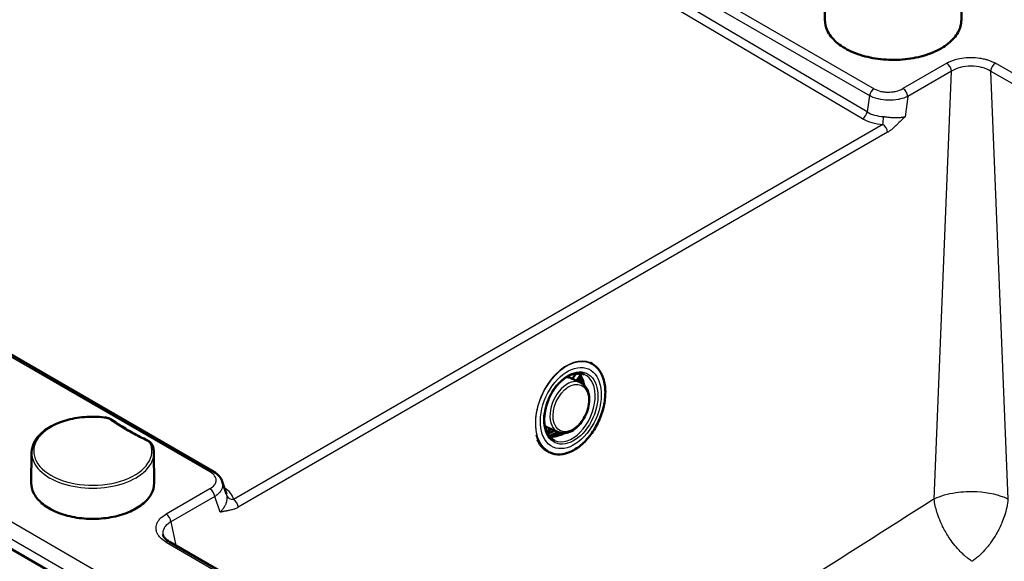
# Model space of a CAD drawing. Header units: millimetres. Extents: x 0 to 2100, y 0 to 2970.
# Tile 5 of 8: x 1019 to 1380, y 1626 to 1825. Entities that reach past the tile are written whole.
import ezdxf

# ---------------------------------------------------------------- set-up
doc = ezdxf.new("R2010")
doc.units = ezdxf.units.MM
doc.header["$LTSCALE"] = 10
doc.layers.add('Visible Edges(ISO)', color=7, linetype='Continuous', lineweight=50)
doc.layers.add('Visible Tangent Edges(ISO)', color=7, linetype='Continuous', lineweight=25)

msp = doc.modelspace()

# ---------------------------------------------------------------- linework, layer by layer
at = {"layer": 'Visible Edges(ISO)'}
for p, q in [((1314.05, 1824.77), (1314.05, 1894.17)), ((1364.05, 1824.77), (1364.05, 1853.16)), ((1090.2, 1659.28), (778.94, 1838.99)), ((1374.32, 1424.12), (699.74, 1813.59)), ((1228.03, 1699.2), (1228.2, 1699.13)), ((1221.53, 1693.35), (1222.94, 1695.27)), ((1224.56, 1691.94), (1220.99, 1693.6)), ((1223.46, 1692.45), (1224.71, 1694.15)), ((1224.71, 1694.15), (1224.71, 1694.15)), ((1216.38, 1673.79), (1212.77, 1675.37)), ((1216.33, 1673.5), (1216.3, 1673.82)), ((1023.49, 1666.29), (1023.37, 1655.14)), ((1068.24, 1666.29), (1068.36, 1655.14)), ((1212.97, 1666.5), (1213.4, 1666.31)), ((1093.3, 1655.76), (1093.3, 1655.76)), ((1093.31, 1655.76), (1094.89, 1651.09)), ((1071.57, 1636.31), (1071.57, 1636.31)), ((1377.6, 1458.35), (1074.01, 1633.62)), ((1362.15, 1631.73), (1362.15, 1631.73))]:
    msp.add_line(p, q, dxfattribs=at)
for centre, major_axis, ratio, start_param, end_param in [((1216.77, 1684.53), (5.31, 11.79), 0.636805, 6.041826, 6.049157), ((1214.36, 1685.31), (-6.88, -11.91), 0.57735, 2.472755, 2.555324), ((1216.77, 1684.53), (-5.31, -11.79), 0.636805, 2.730294, 2.735008), ((1215.42, 1684.7), (-6.88, -11.91), 0.57735, 2.480691, 2.538975), ((1212.24, 1686.53), (7.76, 13.45), 0.57735, 3.921098, 4.071849), ((1214.36, 1685.31), (-6.88, -11.91), 0.57735, 0.591276, 0.843168), ((1215.42, 1684.7), (-6.88, -11.91), 0.57735, 0.558575, 0.857223), ((1216.77, 1684.53), (-5.31, -11.79), 0.636805, 0.635899, 0.643229)]:
    msp.add_ellipse(centre, major_axis=major_axis, ratio=ratio, start_param=start_param, end_param=end_param, dxfattribs=at)
for points, knots in [([(1364.05, 1824.77), (1364.05, 1823.23), (1363.63, 1821.69), (1362.02, 1818.76), (1360.8, 1817.36), (1357.66, 1814.85), (1355.74, 1813.74), (1351.38, 1811.93), (1348.95, 1811.23), (1343.85, 1810.31), (1341.18, 1810.1), (1335.85, 1810.16), (1333.19, 1810.45), (1328.16, 1811.49), (1325.79, 1812.24), (1321.57, 1814.16), (1319.72, 1815.33), (1316.74, 1817.95), (1315.61, 1819.41), (1314.34, 1822.19), (1314.05, 1823.48), (1314.05, 1824.77)], [3.403392, 3.403392, 3.403392, 3.403392, 3.711207, 3.711207, 4.027166, 4.027166, 4.349931, 4.349931, 4.673221, 4.673221, 4.995939, 4.995939, 5.318439, 5.318439, 5.641222, 5.641222, 5.964572, 5.964572, 6.28693, 6.28693, 6.544985, 6.544985, 6.544985, 6.544985]), ([(1213.4, 1666.31), (1214.52, 1665.8), (1215.76, 1665.58), (1218.37, 1665.72), (1219.74, 1666.08), (1222.47, 1667.36), (1223.83, 1668.27), (1226.41, 1670.55), (1227.63, 1671.93), (1229.78, 1674.99), (1230.72, 1676.68), (1232.24, 1680.21), (1232.81, 1682.04), (1233.54, 1685.68), (1233.69, 1687.48), (1233.54, 1690.85), (1233.25, 1692.43), (1232.25, 1695.2), (1231.54, 1696.4), (1229.94, 1698.11), (1229.11, 1698.71), (1228.2, 1699.13)], [0.846262, 0.846262, 0.846262, 0.846262, 1.163685, 1.163685, 1.482685, 1.482685, 1.803194, 1.803194, 2.123971, 2.123971, 2.444682, 2.444682, 2.765358, 2.765358, 3.086083, 3.086083, 3.406856, 3.406856, 3.727218, 3.727218, 3.987855, 3.987855, 3.987855, 3.987855]), ([(1225.91, 1694.94), (1225.09, 1695.31), (1224.16, 1695.45), (1222.22, 1695.26), (1221.21, 1694.95), (1219.23, 1693.92), (1218.25, 1693.22), (1216.41, 1691.49), (1215.54, 1690.47), (1213.99, 1688.19), (1213.32, 1686.93), (1212.24, 1684.33), (1211.83, 1682.97), (1211.33, 1680.32), (1211.23, 1679.01), (1211.34, 1676.58), (1211.56, 1675.46), (1212.26, 1673.51), (1212.75, 1672.67), (1213.83, 1671.49), (1214.4, 1671.07), (1215.02, 1670.79)], [3.991459, 3.991459, 3.991459, 3.991459, 4.339027, 4.339027, 4.665693, 4.665693, 4.979729, 4.979729, 5.292492, 5.292492, 5.605997, 5.605997, 5.919789, 5.919789, 6.233072, 6.233072, 6.545773, 6.545773, 6.861666, 6.861666, 7.125844, 7.125844, 7.125844, 7.125844]), ([(1222.97, 1695.33), (1222.97, 1695.33), (1222.97, 1695.32), (1222.96, 1695.3), (1222.95, 1695.29), (1222.94, 1695.27)], [3.9312166, 3.9312166, 3.9312166, 3.9312166, 4.0078747, 4.0078747, 4.1887902, 4.1887902, 4.1887902, 4.1887902]), ([(1223.68, 1695.21), (1223.69, 1695.2), (1223.71, 1695.19), (1223.73, 1695.16), (1223.75, 1695.16), (1223.77, 1695.14), (1223.78, 1695.13), (1223.79, 1695.12)], [0, 0, 0, 0, 0.007848, 0.007848, 0.0123839, 0.0123839, 0.01698442, 0.01698442, 0.01698442, 0.01698442]), ([(1223.72, 1695.17), (1223.71, 1695.15), (1223.7, 1695.13), (1223.69, 1695.1), (1223.69, 1695.1), (1223.69, 1695.1)], [0.08383992, 0.08383992, 0.08383992, 0.08383992, 0.09590878, 0.09590878, 0.09666572, 0.09666572, 0.09666572, 0.09666572]), ([(1216.38, 1673.79), (1217, 1673.52), (1217.69, 1673.39), (1219.12, 1673.42), (1219.88, 1673.59), (1221.41, 1674.23), (1222.18, 1674.72), (1223.64, 1675.95), (1224.34, 1676.7), (1225.56, 1678.38), (1226.09, 1679.31), (1226.95, 1681.26), (1227.28, 1682.28), (1227.68, 1684.3), (1227.77, 1685.31), (1227.68, 1687.23), (1227.5, 1688.13), (1226.89, 1689.73), (1226.46, 1690.42), (1225.52, 1691.38), (1225.06, 1691.71), (1224.56, 1691.94)], [1.771893, 1.771893, 1.771893, 1.771893, 2.05953, 2.05953, 2.362734, 2.362734, 2.687508, 2.687508, 3.018812, 3.018812, 3.349613, 3.349613, 3.679849, 3.679849, 4.010737, 4.010737, 4.341927, 4.341927, 4.665076, 4.665076, 4.89907, 4.89907, 4.89907, 4.89907]), ([(1223.69, 1695.1), (1223.68, 1695.07), (1223.67, 1695.04), (1223.65, 1694.98), (1223.65, 1694.95), (1223.65, 1694.91), (1223.65, 1694.91), (1223.65, 1694.91)], [0, 0, 0, 0, 0.00949251, 0.00949251, 0.01825048, 0.01825048, 0.01832237, 0.01832237, 0.01832237, 0.01832237]), ([(1224.53, 1693.91), (1224.54, 1693.91), (1224.54, 1693.91), (1224.55, 1693.91), (1224.56, 1693.91), (1224.56, 1693.91)], [0.024104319, 0.024104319, 0.024104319, 0.024104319, 0.02825549, 0.02825549, 0.034035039, 0.034035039, 0.034035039, 0.034035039]), ([(1224.62, 1694.03), (1224.62, 1694.02), (1224.62, 1694.02), (1224.63, 1694), (1224.63, 1693.99), (1224.64, 1693.98)], [0.008765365, 0.008765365, 0.008765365, 0.008765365, 0.012556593, 0.012556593, 0.017066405, 0.017066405, 0.017066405, 0.017066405]), ([(1023.49, 1666.29), (1023.5, 1667.67), (1023.88, 1669.05), (1025.32, 1671.68), (1026.41, 1672.93), (1029.21, 1675.19), (1030.94, 1676.2), (1034.84, 1677.83), (1037.02, 1678.46), (1041.6, 1679.28), (1043.99, 1679.47), (1047.65, 1679.43), (1048.92, 1679.34), (1050.17, 1679.2)], [0.791569, 0.791569, 0.791569, 0.791569, 1.091812, 1.091812, 1.404834, 1.404834, 1.729316, 1.729316, 2.054863, 2.054863, 2.379459, 2.379459, 2.552596, 2.552596, 2.552596, 2.552596]), ([(1050.17, 1679.2), (1050.38, 1679.18), (1050.59, 1679.14), (1050.99, 1679.06), (1051.19, 1679.01), (1051.58, 1678.9), (1051.77, 1678.84), (1052.13, 1678.69), (1052.31, 1678.61), (1052.64, 1678.43), (1052.8, 1678.34), (1052.95, 1678.23)], [0, 0, 0, 0, 0.0576108, 0.0576108, 0.1152216, 0.1152216, 0.1728324, 0.1728324, 0.2304431, 0.2304431, 0.2880539, 0.2880539, 0.2880539, 0.2880539]), ([(1065.95, 1670.73), (1065.01, 1671.18), (1064.08, 1671.65), (1062.25, 1672.59), (1061.35, 1673.07), (1059.58, 1674.06), (1058.71, 1674.56), (1057.01, 1675.58), (1056.17, 1676.1), (1054.54, 1677.15), (1053.74, 1677.69), (1052.95, 1678.23)], [6.1910957, 6.1910957, 6.1910957, 6.1910957, 6.2279315, 6.2279315, 6.2647674, 6.2647674, 6.3016032, 6.3016032, 6.3384391, 6.3384391, 6.3752749, 6.3752749, 6.3752749, 6.3752749]), ([(1065.95, 1670.73), (1066.12, 1670.65), (1066.29, 1670.56), (1066.6, 1670.36), (1066.75, 1670.25), (1067.02, 1670.02), (1067.15, 1669.9), (1067.38, 1669.64), (1067.48, 1669.5), (1067.66, 1669.2), (1067.73, 1669.05), (1067.79, 1668.89)], [0, 0, 0, 0, 0.0576108, 0.0576108, 0.1152216, 0.1152216, 0.1728324, 0.1728324, 0.2304431, 0.2304431, 0.2880539, 0.2880539, 0.2880539, 0.2880539]), ([(1212.97, 1666.5), (1211.86, 1667), (1210.87, 1667.78), (1209.55, 1669.45), (1209.1, 1670.2), (1208.74, 1671.03)], [5.4369228, 5.4369228, 5.4369228, 5.4369228, 5.7543449, 5.7543449, 5.9563747, 5.9563747, 5.9563747, 5.9563747]), ([(1212.95, 1672.5), (1213.28, 1672.49), (1213.61, 1672.5), (1214.31, 1672.58), (1214.67, 1672.65), (1215.41, 1672.85), (1215.78, 1672.98), (1216.15, 1673.14)], [1.0938874, 1.0938874, 1.0938874, 1.0938874, 1.2098304, 1.2098304, 1.3310197, 1.3310197, 1.4522091, 1.4522091, 1.4522091, 1.4522091]), ([(1216.15, 1673.14), (1216.15, 1673.14), (1216.16, 1673.15), (1216.18, 1673.16), (1216.19, 1673.16), (1216.21, 1673.18), (1216.21, 1673.19), (1216.23, 1673.21), (1216.24, 1673.22), (1216.26, 1673.24), (1216.27, 1673.26), (1216.27, 1673.27)], [0, 0, 0, 0, 0.0054945, 0.0054945, 0.010989, 0.010989, 0.0164835, 0.0164835, 0.021978, 0.021978, 0.0274725, 0.0274725, 0.0274725, 0.0274725]), ([(1216.27, 1673.27), (1216.28, 1673.28), (1216.29, 1673.3), (1216.3, 1673.33), (1216.31, 1673.35), (1216.32, 1673.38), (1216.33, 1673.39), (1216.33, 1673.43), (1216.33, 1673.44), (1216.33, 1673.47), (1216.33, 1673.49), (1216.33, 1673.5)], [2.2370154, 2.2370154, 2.2370154, 2.2370154, 2.4179308, 2.4179308, 2.5988463, 2.5988463, 2.7797617, 2.7797617, 2.9606772, 2.9606772, 3.1415927, 3.1415927, 3.1415927, 3.1415927]), ([(1217.11, 1673.07), (1217.08, 1673.07), (1217.05, 1673.07), (1217.01, 1673.06), (1217, 1673.06), (1216.97, 1673.05), (1216.96, 1673.05), (1216.95, 1673.04)], [0, 0, 0, 0, 0.00803408, 0.00803408, 0.01255659, 0.01255659, 0.0170664, 0.0170664, 0.0170664, 0.0170664]), ([(1217.03, 1673.14), (1217.02, 1673.12), (1217.02, 1673.1), (1217.02, 1673.08), (1217.02, 1673.07), (1217.02, 1673.07)], [0.32317449, 0.32317449, 0.32317449, 0.32317449, 0.3346969, 0.3346969, 0.33538512, 0.33538512, 0.33538512, 0.33538512]), ([(1217.09, 1673.3), (1217.09, 1673.3), (1217.09, 1673.3), (1217.07, 1673.27), (1217.06, 1673.24), (1217.04, 1673.19), (1217.03, 1673.17), (1217.03, 1673.14)], [-0.00009373, -0.00009373, -0.00009373, -0.00009373, 0, 0, 0.01119705, 0.01119705, 0.02366274, 0.02366274, 0.02366274, 0.02366274]), ([(1067.79, 1668.89), (1067.85, 1668.72), (1067.9, 1668.55), (1067.99, 1668.21), (1068.04, 1668.03), (1068.11, 1667.69), (1068.14, 1667.51), (1068.19, 1667.17), (1068.21, 1666.99), (1068.24, 1666.64), (1068.24, 1666.47), (1068.24, 1666.29)], [3.7305891, 3.7305891, 3.7305891, 3.7305891, 3.7686352, 3.7686352, 3.8066814, 3.8066814, 3.8447276, 3.8447276, 3.8827738, 3.8827738, 3.92082, 3.92082, 3.92082, 3.92082]), ([(1090.2, 1659.28), (1091.03, 1658.8), (1091.75, 1658.21), (1092.75, 1656.99), (1093.09, 1656.4), (1093.31, 1655.76)], [0, 0, 0, 0, 0.3220377, 0.3220377, 0.566296, 0.566296, 0.566296, 0.566296]), ([(1068.36, 1655.14), (1068.38, 1653.76), (1068.01, 1652.37), (1066.54, 1649.73), (1065.44, 1648.48), (1062.6, 1646.24), (1060.87, 1645.25), (1056.96, 1643.64), (1054.78, 1643.02), (1050.19, 1642.2), (1047.79, 1642), (1042.99, 1642.06), (1040.6, 1642.32), (1036.07, 1643.25), (1033.94, 1643.92), (1030.15, 1645.63), (1028.49, 1646.66), (1025.82, 1648.98), (1024.81, 1650.26), (1023.63, 1652.76), (1023.35, 1653.95), (1023.37, 1655.14)], [3.92082, 3.92082, 3.92082, 3.92082, 4.238008, 4.238008, 4.557157, 4.557157, 4.877795, 4.877795, 5.19852, 5.19852, 5.519117, 5.519117, 5.839667, 5.839667, 6.160278, 6.160278, 6.481018, 6.481018, 6.801576, 6.801576, 7.074754, 7.074754, 7.074754, 7.074754]), ([(1071.57, 1636.31), (1071.62, 1636.03), (1071.74, 1635.71), (1072.18, 1635.09), (1072.43, 1634.8), (1073.1, 1634.21), (1073.52, 1633.91), (1074.01, 1633.62)], [0, 0, 0, 0, 0.2934621, 0.2934621, 0.5087061, 0.5087061, 0.7357419, 0.7357419, 0.7357419, 0.7357419])]:
    msp.add_open_spline(points, degree=3, knots=knots, dxfattribs=at)
for points in [[(1223.72, 1695.17), (1223.75, 1695.15), (1223.77, 1695.14), (1223.79, 1695.12)], [(1220.99, 1693.6), (1220.51, 1693.82), (1219.98, 1693.95), (1219.42, 1693.98)], [(1225.15, 1691.61), (1224.98, 1692.38), (1224.73, 1693.09), (1224.4, 1693.73)], [(1211.45, 1676.28), (1211.84, 1675.89), (1212.28, 1675.58), (1212.77, 1675.37)], [(1217.02, 1673.07), (1217.05, 1673.07), (1217.08, 1673.07), (1217.11, 1673.07)], [(1094.88, 1651.09), (1094.88, 1651.09), (1094.88, 1651.09), (1094.88, 1651.09)]]:
    msp.add_open_spline(points, degree=3, dxfattribs=at)
at = {"layer": 'Visible Tangent Edges(ISO)'}
for p, q in [((1019.11, 1976.74), (1330.37, 1797.03)), ((1020.82, 1979.24), (1332.08, 1799.53)), ((1329.58, 1791.05), (1019.11, 1974.27)), ((1327.86, 1788.56), (1017.38, 1971.78)), ((1088.95, 1659.16), (777.69, 1838.87)), ((702.77, 1821.87), (1377.35, 1432.4)), ((699.95, 1817.2), (1374.53, 1427.73)), ((1358.68, 1808.88), (1342.65, 1799.62)), ((1680.11, 1633.6), (1376.52, 1808.88)), ((1360.44, 1806), (1344.41, 1796.74)), ((1354.08, 1649.31), (1360.44, 1806)), ((1678.35, 1630.72), (1374.76, 1806)), ((1374.76, 1806), (1381.12, 1649.29)), ((1330.37, 1797.03), (1329.58, 1791.05)), ((1344.41, 1796.74), (1343.42, 1789.31)), ((1335.29, 1786.49), (1097.42, 1649.15)), ((1337.03, 1783.62), (1099.16, 1646.28)), ((1221.56, 1693.33), (1222.98, 1695.27)), ((1223.05, 1695.23), (1221.63, 1693.3)), ((1222.98, 1695.27), (1223.05, 1695.23)), ((1222.93, 1692.7), (1224.42, 1694.72)), ((1224.63, 1694.45), (1223.24, 1692.55)), ((1216.36, 1673.47), (1216.33, 1673.81)), ((1216.4, 1673.78), (1216.43, 1673.43)), ((1216.19, 1673.14), (1216.25, 1673.11)), ((1216.43, 1673.43), (1216.36, 1673.47)), ((1217.88, 1673.15), (1217.85, 1673.42)), ((1218.23, 1673.4), (1218.23, 1673.36)), ((1088.79, 1653.06), (1072.76, 1643.8)), ((1093.41, 1653.79), (1093.41, 1653.79)), ((1090.55, 1650.18), (1074.52, 1640.92)), ((1092.49, 1644.44), (1090.55, 1650.18)), ((1074.52, 1640.92), (1076.26, 1632.33)), ((1072.76, 1633.5), (1376.35, 1458.22))]:
    msp.add_line(p, q, dxfattribs=at)
for centre, major_axis, ratio, start_param, end_param in [((1339.05, 1824.77), (25, 0), 0.57735, 3.141593, 6.283185), ((1358.68, 1806.84), (-1.25, 2.17), 0.57735, 4.014257, 5.497787), ((1376.52, 1806.84), (-1.25, -2.17), 0.57735, 3.926991, 5.410521), ((1332.08, 1797.49), (-1.25, -2.17), 0.57735, 3.926991, 5.235988), ((1342.65, 1797.58), (1.25, -2.17), 0.57735, 0.872665, 2.356194), ((1327.87, 1790.6), (-1.27, -2.15), 0.573652, 0.790866, 2.099873), ((1335.3, 1788.52), (-0.15, -2.5), 0.072241, 0.623493, 1.93254), ((1335.27, 1784.45), (-1.25, 2.17), 0.57735, 4.014257, 5.489092), ((1220.8, 1682.72), (7.4, 16.41), 0.636805, 0, 3.141593), ((1212.1, 1686.62), (-7.5, -12.99), 0.57735, 2.528012, 2.574438), ((1212.24, 1686.53), (7.6, 13.16), 0.57735, 5.695475, 5.717668), ((1223.02, 1695.21), (-0.0806, 0.0592), 0.244487, 5.42887, 6.283185), ((1222.87, 1695.4), (0.103, 0.228), 0.636805, 4.389725, 4.727325), ((1222.94, 1695.37), (-0.103, -0.228), 0.636805, 1.248133, 1.763722), ((1216.71, 1684.56), (5.31, 11.79), 0.636805, 6.070377, 6.072337), ((1223.54, 1695.45), (-0.0682, -0.0731), 0.753632, 0.250357, 1.316848), ((1223.99, 1695.15), (0.114, 0.165), 0.141854, 0.190948, 1.81154), ((1216.98, 1684.44), (5.44, 12.06), 0.636805, 6.040756, 6.051196), ((1220.43, 1682.88), (4.09, 9.07), 0.636805, 6.275978, 9.431986), ((1220.5, 1682.85), (-5.45, -12.08), 0.636805, 6.279582, 9.428382), ((1216.84, 1684.5), (4.11, 9.12), 0.636805, 6.275978, 6.528176), ((1216.28, 1684.75), (5.31, 11.79), 0.636805, 5.583493, 5.814453), ((1224.56, 1694.66), (0.154, 0.127), 0.735792, 0.351535, 1.917968), ((1217.05, 1684.41), (5.36, 11.88), 0.636805, 5.941334, 5.979709), ((1224.77, 1694.39), (0.161, 0.119), 0.72641, 0.389937, 1.95637), ((1217.19, 1684.34), (5.44, 12.06), 0.636805, 5.941334, 5.979709), ((1224.74, 1693.91), (-0.0868, -0.0497), 0.700024, 0.469635, 1.787751), ((1216.71, 1684.56), (-5.31, -11.79), 0.636805, 2.426102, 2.709073), ((1224.87, 1694.03), (-0.159, 0.122), 0.952287, 4.684209, 6.283185), ((1216.78, 1684.53), (5.34, 11.85), 0.636805, 5.553914, 5.850666), ((1216.98, 1684.44), (5.44, 12.06), 0.636805, 5.507124, 5.880287), ((1045.87, 1666.82), (21.63, 0), 0.57735, 1.374395, 6.479587), ((1050.09, 1678.46), (0.086, 0.745), 0.159332, 0, 0.62466), ((1052.53, 1677.62), (0.428, 0.616), 0.627997, 0, 0.835884), ((1130.01, 1715.4), (100.74, 0), 0.57735, 3.834901, 4.01908), ((1216.84, 1684.5), (-4.11, -9.12), 0.636805, 6.038195, 6.290393), ((1212.1, 1686.62), (-7.5, -12.99), 0.57735, 0.773798, 0.898428), ((1212.24, 1686.53), (7.6, 13.16), 0.57735, 3.912292, 4.053496), ((1065.63, 1670.05), (0.324, 0.676), 0.521811, 0, 0.743405), ((1220.37, 1682.91), (-7.4, -16.41), 0.636805, 5.628063, 6.283185), ((1216.28, 1684.75), (-5.31, -11.79), 0.636805, 0.245539, 0.605947), ((1216.71, 1684.56), (-5.31, -11.79), 0.636805, 0.210848, 0.614678), ((1216.78, 1684.53), (-5.34, -11.85), 0.636805, 0.215461, 0.614678), ((1216.98, 1684.44), (-5.44, -12.06), 0.636805, 0.23199, 0.6443), ((1216.19, 1673.05), (-0.0393, 0.0919), 0.633755, 5.679484, 6.283185), ((1216.26, 1673.33), (-0.103, -0.228), 0.636805, 0.605947, 2.29533), ((1216.36, 1673.22), (-0.0858, 0.0513), 0.138069, 5.410749, 6.283185), ((1216.19, 1673.36), (0.103, 0.228), 0.636805, 4.532346, 5.436923), ((1216.43, 1673.51), (-0.0996, -0.009), 0.511025, 0, 0.73647), ((1216.69, 1672.89), (-0.0402, 0.0916), 0.629896, 4.355521, 5.673637), ((1217.24, 1672.89), (-0.008, 0.2), 0.04353, 1.035871, 2.656462), ((1217.05, 1684.41), (-5.36, -11.88), 0.636805, 0.705346, 0.743722), ((1218.02, 1673.09), (-0.097, 0.175), 0.587049, 0.905306, 2.471739), ((1217.19, 1684.34), (5.44, 12.06), 0.636805, 3.846939, 3.885314), ((1218.37, 1673.29), (-0.103, 0.171), 0.567439, 0.884139, 2.450572), ((1045.87, 1666.21), (-22.38, 0), 0.57735, 6.277014, 9.430949), ((1067.08, 1668.64), (0.709, 0.244), 0.8008, 0, 1.301527), ((1088.95, 1657.12), (1.25, 2.17), 0.57735, 0, 0.785398), ((1045.87, 1655.06), (22.5, 0), 0.57735, 3.135422, 6.289356), ((1088.79, 1651.01), (-1.25, 2.17), 0.57735, 4.014257, 5.497787), ((1093.93, 1655.53), (-1.26, -2.16), 0.570961, 0.401969, 0.402478), ((1097.43, 1651.18), (-2.47, -0.4), 0.809058, 0.12634, 1.435387), ((1097.4, 1647.12), (-1.25, 2.17), 0.57735, 4.014257, 5.489092), ((1072.76, 1641.76), (1.25, -2.17), 0.57735, 0.872665, 2.356194), ((1072.76, 1631.46), (1.25, 2.17), 0.57735, 0, 0.785398)]:
    msp.add_ellipse(centre, major_axis=major_axis, ratio=ratio, start_param=start_param, end_param=end_param, dxfattribs=at)
for centre, major_axis in [((1220.87, 1682.68), (-7.36, -16.33)), ((1220.99, 1682.63), (-6.45, -14.3)), ((1220.99, 1682.63), (-5.73, -12.72)), ((1220.99, 1682.63), (-3.76, -8.35))]:
    msp.add_ellipse(centre, major_axis=major_axis, ratio=0.636805, dxfattribs=at)
for points, knots in [([(1358.68, 1808.88), (1359.59, 1809.4), (1360.62, 1809.84), (1361.81, 1810.2), (1362.12, 1810.3), (1362.44, 1810.38), (1362.77, 1810.46), (1363.68, 1810.68), (1364.67, 1810.85), (1365.78, 1810.94), (1366.37, 1810.99), (1366.97, 1811.02), (1367.6, 1811.02), (1368.57, 1811.02), (1369.61, 1810.96), (1370.75, 1810.79), (1371.31, 1810.7), (1371.86, 1810.6), (1372.43, 1810.46), (1372.83, 1810.37), (1373.23, 1810.26), (1373.64, 1810.12), (1374.65, 1809.8), (1375.64, 1809.38), (1376.52, 1808.88)], [0, 0, 0, 0, 0.25, 0.25, 0.25, 0.315798, 0.315798, 0.315798, 0.5, 0.5, 0.5, 0.597836, 0.597836, 0.597836, 0.75, 0.75, 0.75, 0.824029, 0.824029, 0.824029, 0.875, 0.875, 0.875, 1, 1, 1, 1]), ([(1374.76, 1806), (1373.91, 1806.52), (1372.84, 1806.99), (1371.61, 1807.33), (1371.57, 1807.34), (1371.52, 1807.35), (1371.48, 1807.36), (1370.28, 1807.67), (1368.94, 1807.84), (1367.6, 1807.84), (1366.26, 1807.84), (1364.92, 1807.67), (1363.72, 1807.36), (1363.68, 1807.35), (1363.63, 1807.34), (1363.59, 1807.33), (1362.36, 1806.99), (1361.29, 1806.52), (1360.44, 1806)], [0, 0, 0, 0, 0.25, 0.25, 0.25, 0.2591156, 0.2591156, 0.2591156, 0.5, 0.5, 0.5, 0.7408844, 0.7408844, 0.7408844, 0.75, 0.75, 0.75, 1, 1, 1, 1]), ([(1344.41, 1796.74), (1343.52, 1796.3), (1342.59, 1795.97), (1341.33, 1795.71), (1341.18, 1795.68), (1341.02, 1795.65), (1340.86, 1795.62), (1339.75, 1795.42), (1338.61, 1795.33), (1337.41, 1795.36), (1337.34, 1795.36), (1337.27, 1795.36), (1337.2, 1795.36), (1335.98, 1795.4), (1334.75, 1795.56), (1333.67, 1795.81), (1333.6, 1795.83), (1333.54, 1795.84), (1333.47, 1795.86), (1332.27, 1796.15), (1331.24, 1796.56), (1330.37, 1797.03)], [0, 0, 0, 0, 0.25, 0.25, 0.25, 0.2812286, 0.2812286, 0.2812286, 0.5, 0.5, 0.5, 0.5127712, 0.5127712, 0.5127712, 0.7358933, 0.7358933, 0.7358933, 0.75, 0.75, 0.75, 1, 1, 1, 1]), ([(1332.08, 1799.53), (1332.83, 1799.1), (1333.71, 1798.78), (1334.55, 1798.59), (1334.86, 1798.52), (1335.16, 1798.47), (1335.44, 1798.43), (1335.47, 1798.43), (1335.49, 1798.42), (1335.52, 1798.42), (1336.1, 1798.34), (1336.67, 1798.3), (1337.21, 1798.3), (1337.65, 1798.3), (1338.06, 1798.33), (1338.45, 1798.36), (1338.98, 1798.41), (1339.49, 1798.5), (1339.96, 1798.6), (1341.01, 1798.84), (1341.9, 1799.19), (1342.65, 1799.62)], [0, 0, 0, 0, 0.178836, 0.178836, 0.178836, 0.244349, 0.244349, 0.244349, 0.25, 0.25, 0.25, 0.38706, 0.38706, 0.38706, 0.5, 0.5, 0.5, 0.656398, 0.656398, 0.656398, 1, 1, 1, 1]), ([(1329.58, 1791.05), (1330.32, 1790.59), (1331.17, 1790.21), (1332.19, 1789.92), (1332.22, 1789.9), (1332.26, 1789.89), (1332.3, 1789.88), (1333.29, 1789.61), (1334.39, 1789.43), (1335.52, 1789.39)], [0, 0, 0, 0, 0.5, 0.5, 0.5, 0.51865, 0.51865, 0.51865, 1, 1, 1, 1]), ([(1335.52, 1789.39), (1335.61, 1789.38), (1335.7, 1789.36), (1335.8, 1789.34), (1335.89, 1789.33), (1335.98, 1789.32), (1336.07, 1789.3), (1336.26, 1789.27), (1336.44, 1789.25), (1336.62, 1789.22), (1336.63, 1789.22), (1336.64, 1789.22), (1336.66, 1789.22), (1336.84, 1789.19), (1337.02, 1789.17), (1337.21, 1789.15), (1337.36, 1789.13), (1337.55, 1789.11), (1337.7, 1789.1), (1337.73, 1789.1), (1337.76, 1789.09), (1337.79, 1789.09), (1337.96, 1789.08), (1338.13, 1789.06), (1338.32, 1789.05), (1338.41, 1789.04), (1338.5, 1789.04), (1338.6, 1789.03), (1338.65, 1789.03), (1338.71, 1789.03), (1338.76, 1789.02), (1338.82, 1789.02), (1338.86, 1789.02), (1338.9, 1789.02), (1339.12, 1789.01), (1339.41, 1789), (1339.8, 1788.99), (1339.85, 1788.99), (1339.9, 1788.99), (1339.95, 1788.99), (1340.19, 1788.99), (1340.39, 1789), (1340.56, 1789), (1340.64, 1789), (1340.71, 1789.01), (1340.78, 1789.01), (1340.84, 1789.01), (1340.86, 1789.01), (1340.95, 1789.01), (1341.13, 1789.02), (1341.29, 1789.03), (1341.44, 1789.04), (1341.56, 1789.05), (1341.65, 1789.06), (1341.76, 1789.07), (1341.79, 1789.07), (1341.83, 1789.08), (1341.86, 1789.08), (1342.04, 1789.1), (1342.19, 1789.11), (1342.34, 1789.13), (1342.46, 1789.15), (1342.57, 1789.16), (1342.69, 1789.18), (1342.76, 1789.19), (1342.83, 1789.2), (1342.9, 1789.22), (1343.09, 1789.25), (1343.26, 1789.28), (1343.42, 1789.31)], [0, 0, 0, 0, 0.0306556, 0.0306556, 0.0306556, 0.0600684, 0.0600684, 0.0600684, 0.1199826, 0.1199826, 0.1199826, 0.125, 0.125, 0.125, 0.1875, 0.1875, 0.1875, 0.2392809, 0.2392809, 0.2392809, 0.25, 0.25, 0.25, 0.3125, 0.3125, 0.3125, 0.34375, 0.34375, 0.34375, 0.3598556, 0.3598556, 0.3598556, 0.375, 0.375, 0.375, 0.4862821, 0.4862821, 0.4862821, 0.5, 0.5, 0.5, 0.5625, 0.5625, 0.5625, 0.59375, 0.59375, 0.59375, 0.625, 0.625, 0.625, 0.6875, 0.6875, 0.6875, 0.7346173, 0.7346173, 0.7346173, 0.75, 0.75, 0.75, 0.8208044, 0.8208044, 0.8208044, 0.875, 0.875, 0.875, 0.9081855, 0.9081855, 0.9081855, 1, 1, 1, 1]), ([(1343.42, 1789.31), (1343.26, 1789.16), (1343.07, 1788.99), (1342.89, 1788.83), (1342.8, 1788.74), (1342.71, 1788.66), (1342.63, 1788.58), (1342.55, 1788.5), (1342.46, 1788.41), (1342.37, 1788.32), (1342.19, 1788.15), (1342, 1787.96), (1341.84, 1787.8), (1341.68, 1787.64), (1341.5, 1787.47), (1341.32, 1787.28), (1341.23, 1787.19), (1341.15, 1787.11), (1341.06, 1787.02), (1340.77, 1786.73), (1340.55, 1786.51), (1340.27, 1786.24), (1339.9, 1785.88), (1339.56, 1785.56), (1339.21, 1785.25), (1339.04, 1785.09), (1338.86, 1784.94), (1338.68, 1784.78), (1338.5, 1784.63), (1338.32, 1784.49), (1338.14, 1784.35), (1337.95, 1784.22), (1337.77, 1784.09), (1337.59, 1783.96), (1337.5, 1783.9), (1337.41, 1783.84), (1337.31, 1783.78), (1337.22, 1783.73), (1337.13, 1783.67), (1337.03, 1783.62)], [0, 0, 0, 0, 0.082549, 0.082549, 0.082549, 0.125, 0.125, 0.125, 0.167034, 0.167034, 0.167034, 0.25, 0.25, 0.25, 0.335634, 0.335634, 0.335634, 0.375, 0.375, 0.375, 0.5, 0.5, 0.5, 0.666513, 0.666513, 0.666513, 0.75, 0.75, 0.75, 0.832259, 0.832259, 0.832259, 0.915689, 0.915689, 0.915689, 0.957754, 0.957754, 0.957754, 1, 1, 1, 1]), ([(1327.86, 1788.56), (1328.84, 1787.98), (1331.16, 1787.02), (1333.9, 1786.57), (1335.29, 1786.49)], [0, 0, 0, 0, 0.5, 1, 1, 1, 1]), ([(1223.05, 1695.23), (1223.11, 1695.2), (1223.19, 1695.17), (1223.39, 1695.06), (1223.52, 1694.99), (1223.65, 1694.91)], [-0.36498641, -0.36498641, -0.36498641, -0.36498641, -0.32846982, -0.32846982, -0.27255264, -0.27255264, -0.27255264, -0.27255264]), ([(1223.49, 1695.37), (1223.5, 1695.35), (1223.52, 1695.33), (1223.55, 1695.28), (1223.56, 1695.24), (1223.58, 1695.13), (1223.59, 1695.06), (1223.62, 1694.96), (1223.63, 1694.93), (1223.65, 1694.91)], [-0.06648584, -0.06648584, -0.06648584, -0.06648584, -0.05422526, -0.05422526, -0.03460833, -0.03460833, -0.00910632, -0.00910632, 0, 0, 0, 0]), ([(1223.69, 1695.1), (1223.68, 1695.13), (1223.68, 1695.17), (1223.67, 1695.25), (1223.66, 1695.29), (1223.63, 1695.35), (1223.62, 1695.37), (1223.61, 1695.38)], [0.02205512, 0.02205512, 0.02205512, 0.02205512, 0.03460833, 0.03460833, 0.05422526, 0.05422526, 0.06317626, 0.06317626, 0.06317626, 0.06317626]), ([(1224.1, 1695.31), (1224.08, 1695.33), (1224.05, 1695.34), (1223.98, 1695.35), (1223.94, 1695.36), (1223.83, 1695.34), (1223.76, 1695.31), (1223.69, 1695.24), (1223.69, 1695.23), (1223.68, 1695.21)], [0.08054132, 0.08054132, 0.08054132, 0.08054132, 0.08439924, 0.08439924, 0.0905719, 0.0905719, 0.09859637, 0.09859637, 0.10009319, 0.10009319, 0.10009319, 0.10009319]), ([(1223.79, 1695.12), (1223.8, 1695.12), (1223.8, 1695.12), (1223.81, 1695.14), (1223.84, 1695.15), (1223.88, 1695.15), (1223.9, 1695.15), (1223.92, 1695.14), (1223.93, 1695.13), (1223.94, 1695.13)], [-0.09884485, -0.09884485, -0.09884485, -0.09884485, -0.09859637, -0.09859637, -0.0905719, -0.0905719, -0.08439924, -0.08439924, -0.08054132, -0.08054132, -0.08054132, -0.08054132]), ([(1224.67, 1694.82), (1224.6, 1694.91), (1224.5, 1695.01), (1224.29, 1695.18), (1224.2, 1695.25), (1224.1, 1695.31)], [0, 0, 0, 0, 0.05075193, 0.05075193, 0.0868955, 0.0868955, 0.0868955, 0.0868955]), ([(1223.94, 1695.13), (1224.03, 1695.07), (1224.1, 1695.01), (1224.27, 1694.88), (1224.36, 1694.8), (1224.42, 1694.72)], [-0.0868955, -0.0868955, -0.0868955, -0.0868955, -0.05075193, -0.05075193, 0, 0, 0, 0]), ([(1224.51, 1693.88), (1224.54, 1693.87), (1224.57, 1693.86), (1224.62, 1693.85), (1224.65, 1693.84), (1224.68, 1693.84)], [-0.26828867, -0.26828867, -0.26828867, -0.26828867, -0.25498568, -0.25498568, -0.23865612, -0.23865612, -0.23865612, -0.23865612]), ([(1224.56, 1693.91), (1224.56, 1693.91), (1224.56, 1693.91), (1224.59, 1693.92), (1224.62, 1693.91), (1224.66, 1693.88), (1224.67, 1693.86), (1224.68, 1693.84)], [0.03403504, 0.03403504, 0.03403504, 0.03403504, 0.03460833, 0.03460833, 0.05422526, 0.05422526, 0.06648584, 0.06648584, 0.06648584, 0.06648584]), ([(1224.79, 1693.87), (1224.78, 1693.89), (1224.76, 1693.91), (1224.7, 1693.96), (1224.67, 1693.98), (1224.62, 1693.99), (1224.6, 1693.99), (1224.59, 1693.98)], [-0.06648584, -0.06648584, -0.06648584, -0.06648584, -0.05422526, -0.05422526, -0.03460833, -0.03460833, -0.02776014, -0.02776014, -0.02776014, -0.02776014]), ([(1224.63, 1694.45), (1224.66, 1694.42), (1224.68, 1694.39), (1224.72, 1694.31), (1224.73, 1694.27), (1224.73, 1694.2), (1224.73, 1694.17), (1224.71, 1694.15)], [0, 0, 0, 0, 0.02172667, 0.02172667, 0.05648933, 0.05648933, 0.08607676, 0.08607676, 0.08607676, 0.08607676]), ([(1224.64, 1693.98), (1224.65, 1693.99), (1224.66, 1694.01), (1224.72, 1694.07), (1224.78, 1694.11), (1224.88, 1694.16), (1224.91, 1694.17), (1224.96, 1694.18), (1224.98, 1694.18), (1224.99, 1694.17)], [-0.10009319, -0.10009319, -0.10009319, -0.10009319, -0.09859644, -0.09859644, -0.09057194, -0.09057194, -0.08439925, -0.08439925, -0.08054132, -0.08054132, -0.08054132, -0.08054132]), ([(1224.99, 1694.17), (1225.01, 1694.2), (1225.02, 1694.23), (1225.01, 1694.32), (1224.99, 1694.37), (1224.94, 1694.47), (1224.92, 1694.5), (1224.89, 1694.55)], [-0.08689476, -0.08689476, -0.08689476, -0.08689476, -0.05648933, -0.05648933, -0.02172667, -0.02172667, 0, 0, 0, 0]), ([(1050.09, 1679.07), (1050.32, 1679.04), (1050.55, 1679), (1051.01, 1678.9), (1051.22, 1678.84), (1051.43, 1678.77), (1051.64, 1678.7), (1051.83, 1678.62), (1052.2, 1678.44), (1052.37, 1678.34), (1052.53, 1678.23)], [0, 0, 0, 0, 0.0720135, 0.0720135, 0.144027, 0.144027, 0.144027, 0.2160404, 0.2160404, 0.2880539, 0.2880539, 0.2880539, 0.2880539]), ([(1065.63, 1670.67), (1066, 1670.49), (1066.32, 1670.27), (1066.81, 1669.8), (1066.99, 1669.53), (1067.08, 1669.26)], [0, 0, 0, 0, 0.1440268, 0.1440268, 0.2880539, 0.2880539, 0.2880539, 0.2880539]), ([(1216.19, 1673.14), (1216.2, 1673.14), (1216.21, 1673.15), (1216.24, 1673.17), (1216.26, 1673.19), (1216.29, 1673.22), (1216.3, 1673.24), (1216.31, 1673.26)], [0, 0, 0, 0, 0.00691011, 0.00691011, 0.01796629, 0.01796629, 0.0274725, 0.0274725, 0.0274725, 0.0274725]), ([(1216.25, 1673.11), (1216.34, 1673.07), (1216.44, 1673.04), (1216.59, 1673), (1216.64, 1672.99), (1216.69, 1672.98)], [-0.24295947, -0.24295947, -0.24295947, -0.24295947, -0.20644288, -0.20644288, -0.19011332, -0.19011332, -0.19011332, -0.19011332]), ([(1217.09, 1673.3), (1216.94, 1673.3), (1216.8, 1673.32), (1216.58, 1673.38), (1216.5, 1673.4), (1216.43, 1673.43)], [0.1505254, 0.1505254, 0.1505254, 0.1505254, 0.20644288, 0.20644288, 0.24295947, 0.24295947, 0.24295947, 0.24295947]), ([(1217.09, 1673.3), (1217.07, 1673.29), (1217.04, 1673.27), (1216.96, 1673.22), (1216.92, 1673.17), (1216.84, 1673.08), (1216.8, 1673.04), (1216.74, 1673), (1216.72, 1672.99), (1216.69, 1672.98)], [0, 0, 0, 0, 0.00910632, 0.00910632, 0.03460833, 0.03460833, 0.05422526, 0.05422526, 0.06648584, 0.06648584, 0.06648584, 0.06648584]), ([(1216.76, 1672.88), (1216.79, 1672.9), (1216.82, 1672.91), (1216.89, 1672.97), (1216.93, 1673.01), (1216.98, 1673.08), (1217, 1673.11), (1217.03, 1673.14)], [-0.06648584, -0.06648584, -0.06648584, -0.06648584, -0.05422526, -0.05422526, -0.03460833, -0.03460833, -0.02205512, -0.02205512, -0.02205512, -0.02205512]), ([(1216.95, 1673.04), (1216.95, 1673.03), (1216.95, 1673.01), (1216.97, 1672.93), (1217.01, 1672.87), (1217.09, 1672.78), (1217.13, 1672.76), (1217.19, 1672.73), (1217.22, 1672.72), (1217.24, 1672.72)], [-0.10009319, -0.10009319, -0.10009319, -0.10009319, -0.09859644, -0.09859644, -0.09057194, -0.09057194, -0.08439925, -0.08439925, -0.08054132, -0.08054132, -0.08054132, -0.08054132]), ([(1217.23, 1673), (1217.22, 1672.99), (1217.21, 1673), (1217.18, 1673), (1217.16, 1673.01), (1217.13, 1673.03), (1217.11, 1673.05), (1217.11, 1673.07), (1217.11, 1673.07), (1217.11, 1673.07)], [0.08054132, 0.08054132, 0.08054132, 0.08054132, 0.08439925, 0.08439925, 0.09057194, 0.09057194, 0.09859644, 0.09859644, 0.09884485, 0.09884485, 0.09884485, 0.09884485]), ([(1217.88, 1673.15), (1217.78, 1673.1), (1217.65, 1673.05), (1217.43, 1673.01), (1217.33, 1673), (1217.23, 1673)], [0, 0, 0, 0, 0.05075119, 0.05075119, 0.08689476, 0.08689476, 0.08689476, 0.08689476]), ([(1217.24, 1672.72), (1217.37, 1672.72), (1217.49, 1672.74), (1217.76, 1672.8), (1217.91, 1672.85), (1218.03, 1672.92)], [-0.08689476, -0.08689476, -0.08689476, -0.08689476, -0.05075119, -0.05075119, 0, 0, 0, 0]), ([(1218.39, 1673.12), (1218.47, 1673.17), (1218.55, 1673.23), (1218.64, 1673.34), (1218.67, 1673.38), (1218.69, 1673.42)], [0, 0, 0, 0, 0.03577717, 0.03577717, 0.05830899, 0.05830899, 0.05830899, 0.05830899]), ([(1088.79, 1653.06), (1089.48, 1653.46), (1090.05, 1653.92), (1090.45, 1654.46), (1090.6, 1654.66), (1090.73, 1654.87), (1090.83, 1655.1), (1090.89, 1655.22), (1090.93, 1655.35), (1090.97, 1655.48), (1091.04, 1655.71), (1091.08, 1655.96), (1091.07, 1656.21), (1091.07, 1656.51), (1091.02, 1656.83), (1090.87, 1657.17), (1090.79, 1657.38), (1090.67, 1657.59), (1090.52, 1657.81), (1090.43, 1657.92), (1090.34, 1658.04), (1090.23, 1658.16), (1089.91, 1658.51), (1089.47, 1658.86), (1088.95, 1659.16)], [0, 0, 0, 0, 0.317537, 0.317537, 0.317537, 0.434783, 0.434783, 0.434783, 0.5, 0.5, 0.5, 0.615175, 0.615175, 0.615175, 0.75, 0.75, 0.75, 0.831101, 0.831101, 0.831101, 0.875, 0.875, 0.875, 1, 1, 1, 1]), ([(1093.3, 1655.76), (1093.42, 1655.4), (1093.49, 1655.04), (1093.5, 1654.67), (1093.5, 1654.63), (1093.5, 1654.58), (1093.5, 1654.53), (1093.49, 1654.33), (1093.47, 1654.13), (1093.43, 1653.92), (1093.4, 1653.72), (1093.33, 1653.49), (1093.26, 1653.3), (1093.14, 1652.95), (1092.94, 1652.56), (1092.71, 1652.22), (1092.69, 1652.19), (1092.66, 1652.16), (1092.64, 1652.13), (1092.39, 1651.77), (1092.05, 1651.39), (1091.71, 1651.07), (1091.52, 1650.9), (1091.29, 1650.71), (1091.08, 1650.55), (1090.92, 1650.43), (1090.74, 1650.3), (1090.55, 1650.18)], [0.3718485, 0.3718485, 0.3718485, 0.3718485, 0.4849505, 0.4849505, 0.4849505, 0.5, 0.5, 0.5, 0.5625, 0.5625, 0.5625, 0.625, 0.625, 0.625, 0.7397684, 0.7397684, 0.7397684, 0.75, 0.75, 0.75, 0.875, 0.875, 0.875, 0.9451825, 0.9451825, 0.9451825, 1, 1, 1, 1]), ([(1097.42, 1649.15), (1097.29, 1649.96), (1096.57, 1651.5), (1095.01, 1652.82), (1094.11, 1653.38)], [0, 0, 0, 0, 0.4999996, 0.9656738, 0.9656738, 0.9656738, 0.9656738]), ([(1381.12, 1649.29), (1378.04, 1650.74), (1374.02, 1651.65), (1369.75, 1651.88), (1367.18, 1652.02), (1364.48, 1651.9), (1362.01, 1651.55), (1359.04, 1651.12), (1356.31, 1650.36), (1354.08, 1649.31)], [0, 0, 0, 0, 0.4304516, 0.4304516, 0.4304516, 0.6896973, 0.6896973, 0.6896973, 1, 1, 1, 1]), ([(1092.49, 1644.44), (1092.62, 1644.56), (1092.76, 1644.7), (1092.89, 1644.84), (1092.97, 1644.92), (1093.05, 1645.01), (1093.12, 1645.09), (1093.16, 1645.14), (1093.21, 1645.2), (1093.26, 1645.25), (1093.3, 1645.31), (1093.35, 1645.37), (1093.4, 1645.42), (1093.5, 1645.54), (1093.61, 1645.69), (1093.69, 1645.79), (1093.76, 1645.89), (1093.83, 1645.99), (1093.9, 1646.1), (1093.91, 1646.11), (1093.92, 1646.13), (1093.93, 1646.14), (1093.97, 1646.2), (1094.01, 1646.27), (1094.05, 1646.34), (1094.1, 1646.4), (1094.16, 1646.5), (1094.18, 1646.54), (1094.24, 1646.64), (1094.32, 1646.78), (1094.41, 1646.96), (1094.47, 1647.07), (1094.52, 1647.2), (1094.58, 1647.33), (1094.66, 1647.5), (1094.71, 1647.65), (1094.76, 1647.79), (1094.77, 1647.81), (1094.78, 1647.83), (1094.78, 1647.85), (1094.8, 1647.89), (1094.81, 1647.93), (1094.83, 1647.97), (1094.84, 1648.03), (1094.85, 1648.06), (1094.87, 1648.13), (1094.92, 1648.28), (1094.95, 1648.42), (1094.98, 1648.56), (1095.01, 1648.7), (1095.03, 1648.8), (1095.05, 1648.95), (1095.08, 1649.19), (1095.1, 1649.39), (1095.1, 1649.62), (1095.1, 1649.66), (1095.1, 1649.71), (1095.1, 1649.75), (1095.1, 1649.81), (1095.1, 1649.87), (1095.09, 1649.93), (1095.09, 1650.03), (1095.08, 1650.14), (1095.07, 1650.24), (1095.06, 1650.34), (1095.04, 1650.44), (1095.02, 1650.54)], [0, 0, 0, 0, 0.0775286, 0.0775286, 0.0775286, 0.125, 0.125, 0.125, 0.1558653, 0.1558653, 0.1558653, 0.1875, 0.1875, 0.1875, 0.25, 0.25, 0.25, 0.3047786, 0.3047786, 0.3047786, 0.3125, 0.3125, 0.3125, 0.34375, 0.34375, 0.34375, 0.375, 0.375, 0.375, 0.4526986, 0.4526986, 0.4526986, 0.5, 0.5, 0.5, 0.5625, 0.5625, 0.5625, 0.5723393, 0.5723393, 0.5723393, 0.59375, 0.59375, 0.59375, 0.625, 0.625, 0.625, 0.6875, 0.6875, 0.6875, 0.75, 0.75, 0.75, 0.8547455, 0.8547455, 0.8547455, 0.875, 0.875, 0.875, 0.901754, 0.901754, 0.901754, 0.9498935, 0.9498935, 0.9498935, 1, 1, 1, 1]), ([(1354.08, 1649.31), (1353.89, 1649.19), (1353.7, 1649.07), (1343.09, 1642.31), (1322.26, 1629.04), (1296.21, 1612.58), (1275.37, 1599.58), (1259.75, 1589.97), (1244.14, 1580.54), (1228.52, 1571.38), (1215.42, 1563.94), (1207.53, 1559.56), (1204.85, 1558.08)], [0, 0, 0, 0, 0.002256, 0.002256, 0.1269435, 0.2515438, 0.3137795, 0.3759394, 0.4380064, 0.5, 0.5619936, 0.5937998, 0.5937998, 0.5937998, 0.5937998]), ([(1367.97, 1626.5), (1367.61, 1626.73), (1367.19, 1627.02), (1366.7, 1627.39), (1366.45, 1627.57), (1366.19, 1627.78), (1365.91, 1628), (1365.78, 1628.12), (1365.63, 1628.24), (1365.48, 1628.36), (1365.41, 1628.43), (1365.34, 1628.49), (1365.26, 1628.56), (1365.22, 1628.59), (1365.18, 1628.62), (1365.15, 1628.66), (1365.13, 1628.68), (1365.11, 1628.69), (1365.09, 1628.71), (1365.08, 1628.72), (1365.07, 1628.73), (1365.06, 1628.74), (1365.05, 1628.74), (1365.05, 1628.74), (1365.05, 1628.75), (1365.04, 1628.75), (1365.04, 1628.76), (1365, 1628.79), (1364.36, 1629.37), (1363.77, 1629.95), (1363.23, 1630.52), (1361.66, 1632.18), (1360.51, 1633.74), (1359.58, 1635.14), (1359.29, 1635.58), (1359.02, 1636), (1358.77, 1636.41), (1357.93, 1637.78), (1357.3, 1639.01), (1356.76, 1640.17), (1356.29, 1641.19), (1355.9, 1642.16), (1355.55, 1643.13), (1355.39, 1643.6), (1355.23, 1644.07), (1355.09, 1644.55), (1354.64, 1646.01), (1354.28, 1647.52), (1354.08, 1649.31)], [0, 0, 0, 0, 0.25, 0.25, 0.25, 0.375, 0.375, 0.375, 0.4375, 0.4375, 0.4375, 0.46875, 0.46875, 0.46875, 0.484375, 0.484375, 0.484375, 0.4921875, 0.4921875, 0.4921875, 0.4960937, 0.4960937, 0.4960937, 0.4980469, 0.4980469, 0.4980469, 0.5, 0.5, 0.5, 0.5318339, 0.5318339, 0.5318339, 0.625, 0.625, 0.625, 0.6538686, 0.6538686, 0.6538686, 0.75, 0.75, 0.75, 0.8340434, 0.8340434, 0.8340434, 0.875, 0.875, 0.875, 1, 1, 1, 1]), ([(1381.12, 1649.29), (1380.95, 1647.28), (1380.51, 1645.27), (1379.82, 1643.14), (1379.56, 1642.35), (1379.26, 1641.55), (1378.92, 1640.72), (1378.36, 1639.37), (1377.68, 1637.95), (1376.82, 1636.47), (1376.28, 1635.53), (1375.66, 1634.56), (1374.96, 1633.57), (1374.61, 1633.08), (1374.24, 1632.58), (1373.84, 1632.08), (1373.64, 1631.83), (1373.44, 1631.58), (1373.22, 1631.33), (1373.12, 1631.21), (1373.01, 1631.08), (1372.9, 1630.96), (1372.82, 1630.87), (1372.76, 1630.79), (1372.66, 1630.68), (1372.62, 1630.64), (1372.58, 1630.6), (1372.57, 1630.58), (1371.17, 1629.02), (1370.05, 1628.08), (1369.29, 1627.47), (1368.52, 1626.86), (1368.09, 1626.58), (1367.97, 1626.5)], [0, 0, 0, 0, 0.182336, 0.182336, 0.182336, 0.25, 0.25, 0.25, 0.360334, 0.360334, 0.360334, 0.430167, 0.430167, 0.430167, 0.465084, 0.465084, 0.465084, 0.482542, 0.482542, 0.482542, 0.491271, 0.491271, 0.491271, 0.497447, 0.497447, 0.497447, 0.5, 0.5, 0.5, 0.75, 0.75, 0.75, 1, 1, 1, 1]), ([(1099.16, 1646.28), (1099.07, 1646.23), (1098.98, 1646.17), (1098.88, 1646.12), (1098.79, 1646.08), (1098.7, 1646.03), (1098.6, 1645.98), (1098.42, 1645.89), (1098.23, 1645.81), (1098.04, 1645.74), (1097.85, 1645.66), (1097.67, 1645.59), (1097.49, 1645.53), (1097.31, 1645.47), (1097.12, 1645.41), (1096.93, 1645.36), (1096.83, 1645.34), (1096.74, 1645.31), (1096.65, 1645.29), (1096.39, 1645.22), (1096.07, 1645.15), (1095.82, 1645.1), (1095.69, 1645.08), (1095.53, 1645.05), (1095.4, 1645.02), (1095.27, 1645), (1095.1, 1644.97), (1094.99, 1644.95), (1094.91, 1644.94), (1094.8, 1644.92), (1094.71, 1644.9), (1094.67, 1644.89), (1094.62, 1644.88), (1094.57, 1644.88), (1094.41, 1644.85), (1094.31, 1644.83), (1094.16, 1644.8), (1093.95, 1644.77), (1093.78, 1644.73), (1093.6, 1644.7), (1093.51, 1644.68), (1093.42, 1644.66), (1093.32, 1644.64), (1093.23, 1644.62), (1093.14, 1644.6), (1093.05, 1644.58), (1092.86, 1644.53), (1092.67, 1644.49), (1092.49, 1644.44)], [0, 0, 0, 0, 0.042, 0.042, 0.042, 0.083438, 0.083438, 0.083438, 0.165922, 0.165922, 0.165922, 0.25, 0.25, 0.25, 0.332834, 0.332834, 0.332834, 0.375, 0.375, 0.375, 0.5, 0.5, 0.5, 0.5625, 0.5625, 0.5625, 0.625, 0.625, 0.625, 0.667006, 0.667006, 0.667006, 0.6875, 0.6875, 0.6875, 0.75, 0.75, 0.75, 0.83328, 0.83328, 0.83328, 0.875, 0.875, 0.875, 0.915593, 0.915593, 0.915593, 1, 1, 1, 1]), ([(1072.76, 1633.5), (1071.89, 1634.01), (1071.14, 1634.6), (1070.6, 1635.16), (1070.4, 1635.37), (1070.23, 1635.58), (1070.07, 1635.78), (1069.8, 1636.14), (1069.6, 1636.5), (1069.45, 1636.83), (1069.38, 1636.97), (1069.33, 1637.12), (1069.28, 1637.26), (1069.11, 1637.75), (1069.04, 1638.23), (1069.05, 1638.68), (1069.05, 1639.04), (1069.1, 1639.38), (1069.18, 1639.7), (1069.34, 1640.32), (1069.63, 1640.92), (1070.03, 1641.46), (1070.16, 1641.64), (1070.31, 1641.82), (1070.46, 1641.99), (1071.07, 1642.67), (1071.85, 1643.28), (1072.76, 1643.8)], [0, 0, 0, 0, 0.125, 0.125, 0.125, 0.170615, 0.170615, 0.170615, 0.25, 0.25, 0.25, 0.284268, 0.284268, 0.284268, 0.40445, 0.40445, 0.40445, 0.5, 0.5, 0.5, 0.685723, 0.685723, 0.685723, 0.75, 0.75, 0.75, 1, 1, 1, 1]), ([(1074.52, 1640.92), (1073.66, 1640.46), (1072.9, 1639.88), (1072.36, 1639.19), (1072.34, 1639.17), (1072.33, 1639.14), (1072.31, 1639.12), (1071.81, 1638.46), (1071.53, 1637.7), (1071.52, 1636.93), (1071.52, 1636.92), (1071.52, 1636.91), (1071.52, 1636.9), (1071.52, 1636.71), (1071.54, 1636.51), (1071.57, 1636.31)], [0, 0, 0, 0, 0.25, 0.25, 0.25, 0.2578005, 0.2578005, 0.2578005, 0.4974699, 0.4974699, 0.4974699, 0.5, 0.5, 0.5, 0.5613648, 0.5613648, 0.5613648, 0.5613648])]:
    msp.add_open_spline(points, degree=3, knots=knots, dxfattribs=at)
for points in [[(1223.49, 1695.37), (1223.48, 1695.37), (1223.47, 1695.37), (1223.47, 1695.38)], [(1218.3, 1673.4), (1218.28, 1673.39), (1218.25, 1673.37), (1218.23, 1673.36)], [(1095.02, 1650.54), (1094.99, 1650.72), (1094.95, 1650.91), (1094.88, 1651.09)]]:
    msp.add_open_spline(points, degree=3, dxfattribs=at)

doc.saveas('drawing.dxf')
